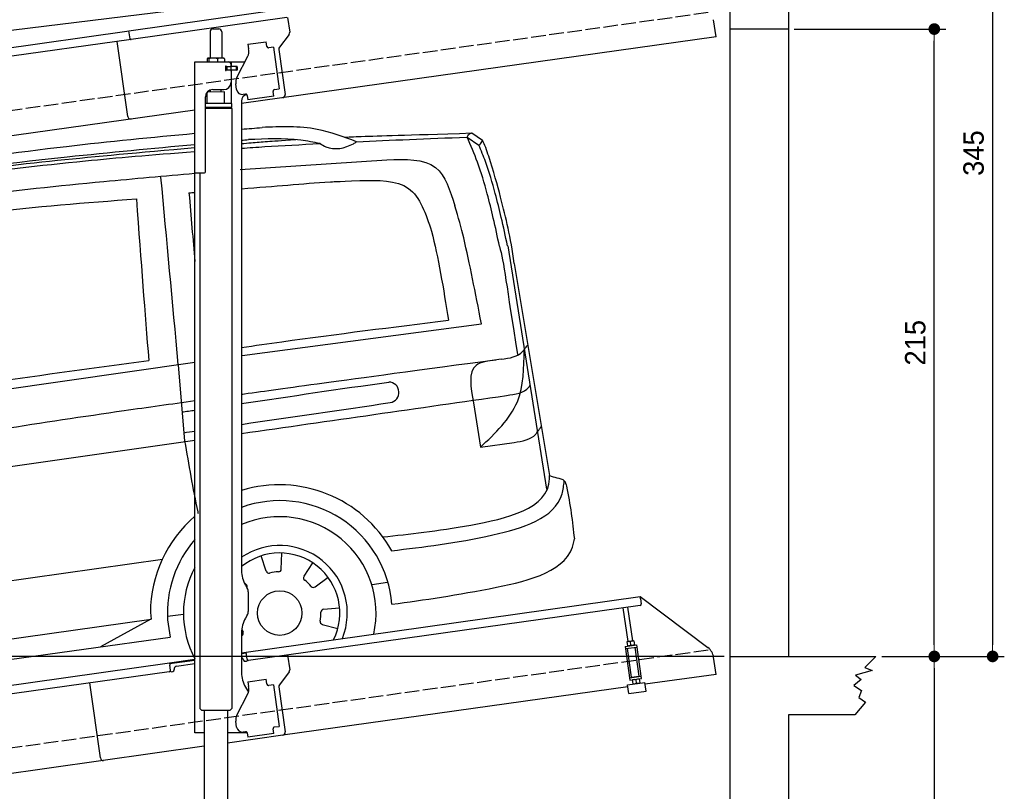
# Model space of a CAD drawing. Extents: x -311 to 6440, y -894 to 5824.
# Tile 5 of 6: x 3064 to 6440, y 1388 to 4032. Entities that reach past the tile are written whole.
import ezdxf

# ---------------------------------------------------------------- set-up
doc = ezdxf.new("R2010")
doc.units = 0
doc.header["$LTSCALE"] = 10
doc.header["$MEASUREMENT"] = 0
doc.linetypes.add('GEN3', pattern=[6.25, 5, -1.25])
doc.layers.get('0').update_dxf_attribs({"linetype": 'CONTINUOUS'})
doc.layers.get('DEFPOINTS').update_dxf_attribs({"linetype": 'CONTINUOUS'})
for name, color, linetype in [('3', 6, 'GEN3'), ('CAR', 1, 'CONTINUOUS'), ('SICHTBARE_KANTEN_DIN_', 7, 'CONTINUOUS')]:
    doc.layers.add(name, color=color, linetype=linetype)
doc.layers.add('AM_0', color=7, linetype='CONTINUOUS', lineweight=30)
doc.layers.add('AM_5', color=3, linetype='CONTINUOUS', lineweight=15)
doc.dimstyles.new('KLAUS_DXF', dxfattribs={"dimscale": 20, "dimtxt": 3.5, "dimasz": 2, "dimexe": 2, "dimexo": 1, "dimgap": 1.5, "dimtad": 1, "dimlfac": 0.1, "dimdsep": 46, "dimtxsty": 'STANDARD', "dimblk": 'DOT', "dimcen": 2, "dimclrd": 256, "dimclre": 256, "dimclrt": 2, "dimadec": 0, "dimazin": 0, "dimtfac": 1, "dimtmove": 2, "dimatfit": 3, "dimfxl": 1, "dimtolj": 1, "dimarcsym": 0})

# ---------------------------------------------------------------- blocks, each defined once
blk = doc.blocks.new('_DOT')
at = {"color": 0, "linetype": 'ByBlock'}
blk.add_line((-0.5, 0), (-1, 0), dxfattribs=at)
at = {"color": 0, "linetype": 'ByBlock', "const_width": 0.5}
blk.add_lwpolyline([(-0.25, 0, 1), (0.25, 0, 1)], format="xyb", close=True, dxfattribs=at)
blk = doc.blocks.new('*D8')
at = {"layer": 'AM_5', "lineweight": -2, "transparency": 16777216}
for p, q in [((5479.5, 1850), (-240.5, 1850)), ((-200.5, -310), (-200.5, 1810)), ((180, -350), (-240.5, -350))]:
    blk.add_line(p, q, dxfattribs=at)
at = {"layer": 'DEFPOINTS', "color": 0, "transparency": 16777216}
for p in [(-200.5, 1850), (5499.5, 1850), (200, -350)]:
    blk.add_point(p, dxfattribs=at)
at = {"layer": 'AM_5', "lineweight": -2, "transparency": 16777216, "xscale": 40, "yscale": 40, "zscale": 40}
for p, rotation in [((-200.5, 1850), 90), ((-200.5, -350), 270)]:
    blk.add_blockref('_DOT', p, dxfattribs=dict(at, rotation=rotation))
at = {"layer": 'AM_5', "color": 2, "transparency": 16777216, "insert": (-265.5, 750), "char_height": 70, "attachment_point": 5, "rotation": 90}
blk.add_mtext('\\A1;220', dxfattribs=at)
blk = doc.blocks.new('*D9')
at = {"layer": 'AM_5', "lineweight": -2, "transparency": 16777216}
for p, q in [((179.5, 2850), (-240.5, 2850)), ((-200.5, 1890), (-200.5, 2810)), ((5479.5, 1850), (-240.5, 1850))]:
    blk.add_line(p, q, dxfattribs=at)
at = {"layer": 'DEFPOINTS', "color": 0, "transparency": 16777216}
for p in [(-200.5, 2850), (199.5, 2850), (5499.5, 1850)]:
    blk.add_point(p, dxfattribs=at)
at = {"layer": 'AM_5', "lineweight": -2, "transparency": 16777216, "xscale": 40, "yscale": 40, "zscale": 40}
for p, rotation in [((-200.5, 2850), 90), ((-200.5, 1850), 270)]:
    blk.add_blockref('_DOT', p, dxfattribs=dict(at, rotation=rotation))
at = {"layer": 'AM_5', "color": 2, "transparency": 16777216, "insert": (-265.5, 2350), "char_height": 70, "attachment_point": 5, "rotation": 90}
blk.add_mtext('\\A1;100', dxfattribs=at)
blk = doc.blocks.new('*D10')
at = {"layer": 'AM_5', "lineweight": -2, "transparency": 16777216}
for p, q in [((5719.5, 4000), (6239.5, 4000)), ((6199.5, 1890), (6199.5, 3960)), ((6219.5, 1850), (6239.5, 1850))]:
    blk.add_line(p, q, dxfattribs=at)
at = {"layer": 'DEFPOINTS', "color": 0, "transparency": 16777216}
for p in [(5699.5, 4000), (6199.5, 4000), (6199.5, 1850)]:
    blk.add_point(p, dxfattribs=at)
at = {"layer": 'AM_5', "lineweight": -2, "transparency": 16777216, "xscale": 40, "yscale": 40, "zscale": 40}
for p, rotation in [((6199.5, 4000), 90), ((6199.5, 1850), 270)]:
    blk.add_blockref('_DOT', p, dxfattribs=dict(at, rotation=rotation))
at = {"layer": 'AM_5', "color": 2, "transparency": 16777216, "insert": (6134.5, 2925), "char_height": 70, "attachment_point": 5, "rotation": 90}
blk.add_mtext('\\A1;215', dxfattribs=at)
blk = doc.blocks.new('*D11')
at = {"layer": 'AM_5', "lineweight": -2, "transparency": 16777216}
for p, q in [((6219.5, 1850), (6239.5, 1850)), ((6199.5, 1810), (6199.5, -360)), ((5519.5, -400), (6239.5, -400))]:
    blk.add_line(p, q, dxfattribs=at)
at = {"layer": 'DEFPOINTS', "color": 0, "transparency": 16777216}
for p in [(6199.5, 1850), (5499.5, -400), (6199.5, -400)]:
    blk.add_point(p, dxfattribs=at)
at = {"layer": 'AM_5', "lineweight": -2, "transparency": 16777216, "xscale": 40, "yscale": 40, "zscale": 40}
for p, rotation in [((6199.5, 1850), 90), ((6199.5, -400), 270)]:
    blk.add_blockref('_DOT', p, dxfattribs=dict(at, rotation=rotation))
at = {"layer": 'AM_5', "color": 2, "transparency": 16777216, "insert": (6134.5, 725), "char_height": 70, "attachment_point": 5, "rotation": 90}
blk.add_mtext('\\A1;225', dxfattribs=at)
blk = doc.blocks.new('*D13')
at = {"layer": 'AM_5', "lineweight": -2, "transparency": 16777216}
for p, q in [((5519.5, 5300), (6439.5, 5300)), ((6399.5, 5260), (6399.5, 1890)), ((6019.5, 1850), (6439.5, 1850))]:
    blk.add_line(p, q, dxfattribs=at)
at = {"layer": 'DEFPOINTS', "color": 0, "transparency": 16777216}
for p in [(5499.5, 5300), (5999.5, 1850), (6399.5, 1850)]:
    blk.add_point(p, dxfattribs=at)
at = {"layer": 'AM_5', "lineweight": -2, "transparency": 16777216, "xscale": 40, "yscale": 40, "zscale": 40}
for p, rotation in [((6399.5, 5300), 90), ((6399.5, 1850), 270)]:
    blk.add_blockref('_DOT', p, dxfattribs=dict(at, rotation=rotation))
at = {"layer": 'AM_5', "color": 2, "transparency": 16777216, "insert": (6334.5, 3575), "char_height": 70, "attachment_point": 5, "rotation": 90}
blk.add_mtext('\\A1;345', dxfattribs=at)
blk = doc.blocks.new('car_150_')
at = {"layer": 'CAR'}
blk.add_line((5689.3, 3904.2), (7721.3, 4169.7), dxfattribs=at)
blk.add_open_spline([(7654.8, 4478.5), (7470.6, 4420.5), (6844.5, 4223.3), (6193.7, 4129.8), (5734.4, 4063.7)], degree=3, knots=[0, 0, 0, 0, 579.00444, 1967.110779, 1967.110779, 1967.110779, 1967.110779], dxfattribs=at)
blk = doc.blocks.new('Van200_EG')
at = {"layer": 'CAR'}
for p, q in [((30577.2, 3274.5), (30618, 3246.9)), ((30593.7, 3288.9), (30629.8, 3264.3)), ((29798.8, 3163.7), (30302.2, 3196.8)), ((30717.4, 2901.7), (30849.4, 2067.9)), ((30739.2, 2842), (30859.6, 2114.5)), ((29806.7, 2526.4), (30626.6, 2634.3)), ((27323.7, 2171.9), (29644.2, 2503.2)), ((29804.2, 2526), (29806.7, 2526.4)), ((29586.9, 2494.7), (29608.7, 2232.5)), ((30598.8, 2363.8), (30622.8, 2211.6)), ((30622.8, 2211.6), (30738.1, 2227.8)), ((27543.2, 1548.8), (29532.8, 1827.8)), ((29888.3, 1787), (29871.3, 1839.3)), ((29940.3, 1794.3), (29942.2, 1849.3)), ((30018.2, 1769.4), (30048.5, 1815.3)), ((30056.3, 1733.4), (30100.5, 1766.1)), ((29820.3, 1741.6), (29813.2, 1747.7)), ((30251.5, 1741.4), (30304, 1748.8)), ((30085.4, 1656.9), (30140.2, 1661.8)), ((27637.9, 1361.6), (29494.5, 1622.5)), ((29493.1, 1622.5), (29320.1, 1527.5)), ((29491.5, 1645.2), (29494.5, 1622.5)), ((29550, 1632.7), (29604.8, 1639.8)), ((29550.4, 1620.8), (29559.4, 1560.9)), ((30081, 1604.6), (30134.2, 1590.5)), ((27594.3, 1285.6), (29559.4, 1561.2)), ((29805.4, 1565.9), (29804.2, 1565.2))]:
    blk.add_line(p, q, dxfattribs=at)
blk.add_circle((29935, 1643.4), 76.3, dxfattribs=at)
for centre, radius, start, end in [((30308.6, 2399.7), 35.3, 278.266, 89.7479), ((29933.4, 1641.2), 441.9, 29.2479, 106.9984), ((29935.3, 1643.1), 385.6, 4.5254, 109.8845), ((29933.4, 1641.2), 441.9, 130.8756, 179.48), ((29935, 1643.4), 330.2, 347.4042, 113.3452), ((29935.3, 1643.1), 385.6, 139.032, 183.3106), ((29935, 1643.4), 231.7, 337.9146, 124.3813), ((29935, 1643.4), 206, 333.6849, 129.4239), ((29935, 1643.4), 330.2, 151.7436, 208.2564), ((29930.3, 1794.7), 10, 271.7882, 358), ((29897.9, 1790.1), 10, 198, 284.2118), ((29935, 1643.4), 141.4, 91.7882, 104.2118), ((30026.6, 1763.9), 10, 146.5714, 232.7833), ((29935, 1643.4), 141.4, 40.3596, 52.7833), ((29813.8, 1734), 10, 335.8319, 49.4286), ((30050.3, 1741.4), 10, 220.3596, 306.5714), ((30086.3, 1646.9), 10, 95.1429, 181.3547), ((29935, 1643.4), 141.4, 348.931, 1.3547), ((29935, 1643.4), 141.4, 203.0236, 207.069), ((30083.6, 1614.3), 10, 168.931, 255.1429), ((29800.2, 1574.5), 10, 300.8571, 27.069)]:
    blk.add_arc(centre, radius, start, end, dxfattribs=at)
for points, knots in [([(30198.6, 3258.8), (30154.1, 3275.5), (30049.9, 3314.6), (29938.2, 3310.2), (29874.2, 3307.7)], [0, 0, 0, 0, 141.325743, 331.027456, 331.027456, 331.027456, 331.027456]), ([(28241.2, 3113.3), (28387, 3133.2), (28707.9, 3176.9), (29174.7, 3243.1), (29497.3, 3274.4), (29644.2, 3287.6)], [0, 0, 0, 0, 441.664894, 971.537427, 1413.986548, 1413.986548, 1413.986548, 1413.986548]), ([(30156.5, 3274.5), (30166.3, 3275.1), (30257.7, 3278.9), (30355.4, 3281.1), (30593.7, 3288.9)], [253.741883, 253.741883, 253.741883, 253.741883, 322.989321, 518.291981, 518.291981, 518.291981, 518.291981]), ([(30577.2, 3274.5), (30580.3, 3280.1), (30584.3, 3287.3), (30591.9, 3288.6), (30593.7, 3288.9)], [0, 0, 0, 0, 17.428486, 22.636983, 22.636983, 22.636983, 22.636983]), ([(30688.2, 2900.4), (30681.4, 2932.8), (30668.7, 2992.9), (30644.5, 3089.3), (30617.2, 3182.9), (30589.6, 3246.1), (30577.2, 3274.5)], [0, 0, 0, 0, 99.320792, 184.369174, 298.124336, 391.159873, 391.159873, 391.159873, 391.159873]), ([(28297.6, 3085.6), (28427.4, 3105.7), (28729.6, 3152.6), (29178.8, 3206.1), (29498.2, 3236.2), (29644.2, 3249.4)], [0, 0, 0, 0, 394.255479, 917.126864, 1356.81106, 1356.81106, 1356.81106, 1356.81106]), ([(30073.3, 3252.6), (30051.2, 3256.9), (29970.3, 3272.8), (29887.6, 3268.8), (29827.5, 3265.9)], [0, 0, 0, 0, 67.469785, 246.836251, 246.836251, 246.836251, 246.836251]), ([(30073.3, 3252.6), (30079.7, 3248.5), (30112.9, 3227.1), (30164.6, 3237.3), (30195, 3256.5), (30198.6, 3258.8)], [0, 0, 0, 0, 22.595416, 117.648693, 130.804633, 130.804633, 130.804633, 130.804633]), ([(30618, 3246.7), (30621.9, 3250.2), (30627.3, 3255.3), (30629.2, 3262.3), (30629.8, 3264.3)], [0, 0, 0, 0, 15.273627, 21.496643, 21.496643, 21.496643, 21.496643]), ([(30715.7, 2902.3), (30708.9, 2934.7), (30696.2, 2994.8), (30672.1, 3091.2), (30647.7, 3174.6), (30625.4, 3228.6), (30618, 3246.9)], [0, 0, 0, 0, 99.320792, 184.369174, 298.124336, 359.504265, 359.504265, 359.504265, 359.504265]), ([(30739.2, 2842), (30726.3, 2934), (30702.5, 3030.4), (30663.9, 3174.5), (30637.8, 3249.3), (30629.8, 3264.3)], [0, 0, 0, 0, 234.896423, 370.689504, 421.512982, 421.512982, 421.512982, 421.512982]), ([(28059.6, 3015.8), (28153.3, 3033.9), (28553.4, 3110.3), (29067.5, 3176.3), (29488.3, 3213.8), (29644.2, 3225.3)], [37.963752, 37.963752, 37.963752, 37.963752, 324.409822, 1259.924276, 1590.366794, 1590.366794, 1590.366794, 1590.366794]), ([(28138.7, 3051), (28199.5, 3061.8), (28542.5, 3121), (29023.8, 3183.1), (29445.1, 3221.8), (29644.2, 3238.9)], [171.842484, 171.842484, 171.842484, 171.842484, 357.110137, 1216.113521, 1626.446413, 1626.446413, 1626.446413, 1626.446413]), ([(30302.2, 3196.8), (30365.9, 3199.1), (30484.9, 3203.2), (30519.3, 3091.4), (30535.3, 3039.5)], [0, 0, 0, 0, 168.99942, 315.572798, 315.572798, 315.572798, 315.572798]), ([(28049.8, 2946.7), (28168.9, 2967.7), (28593.7, 3042.7), (29126.5, 3105.3), (29540, 3141.7), (29644.2, 3150.6)], [0, 0, 0, 0, 362.531789, 1294.156043, 1607.848213, 1607.848213, 1607.848213, 1607.848213]), ([(29804.2, 3097.7), (29861, 3102.1), (29977.5, 3111), (30062.6, 3119.4), (30124.4, 3122.1), (30209.3, 3125.6)], [203.451852, 203.451852, 203.451852, 203.451852, 394.884581, 610.194596, 641.703175, 641.703175, 641.703175, 641.703175]), ([(30209.3, 3125.6), (30272.3, 3127), (30397.3, 3129.8), (30435.9, 3011.1), (30455.1, 2952.1)], [0, 0, 0, 0, 168.99942, 335.779218, 335.779218, 335.779218, 335.779218]), ([(28540.1, 2956.2), (28668.2, 2977.5), (28967.5, 3027.2), (29270.2, 3049.9), (29443.4, 3062.9)], [0, 0, 0, 0, 389.325694, 909.952043, 909.952043, 909.952043, 909.952043]), ([(30626.6, 2634.3), (30604.8, 2744.4), (30580, 2877.2), (30548.3, 2997.9), (30535.3, 3039.5)], [0, 0, 0, 0, 290.459213, 404.432115, 404.432115, 404.432115, 404.432115]), ([(29804.2, 2553.6), (29850.1, 2560.3), (30086.1, 2594.2), (30322.7, 2623.5), (30513.2, 2647)], [132.940063, 132.940063, 132.940063, 132.940063, 272.141647, 848.169641, 848.169641, 848.169641, 848.169641]), ([(30622.8, 2211.6), (30673.9, 2259.9), (30770.8, 2351.5), (30772.4, 2484.1), (30773.2, 2546.8)], [0, 0, 0, 0, 201.341385, 381.716335, 381.716335, 381.716335, 381.716335]), ([(30693.9, 2513.3), (30722.7, 2517.2), (30756, 2521.8), (30777.3, 2552.7), (30784.8, 2561.7), (30784.8, 2561.7)], [0, 0, 0, 0, 79.596131, 92.046017, 111.203029, 111.203029, 111.203029, 111.203029]), ([(28578.6, 2377.9), (28700, 2396.8), (29002, 2443.7), (29304.8, 2484.8), (29486, 2509.3)], [0, 0, 0, 0, 368.478841, 916.844242, 916.844242, 916.844242, 916.844242]), ([(30693.9, 2513.3), (30103.7, 2434.3), (29955.5, 2413.3), (29807.3, 2392.8), (29804.2, 2392.4)], [0, 0, 0, 0, 439.230717, 448.819345, 448.819345, 448.819345, 448.819345]), ([(30676.1, 2510.7), (30649.7, 2507.6), (30575.3, 2498.6), (30589.6, 2416.7), (30598.8, 2363.8)], [0, 0, 0, 0, 70.404192, 199.062703, 199.062703, 199.062703, 199.062703]), ([(30711.9, 2389.1), (30742.9, 2393.7), (30774.3, 2398), (30791.8, 2421), (30793.2, 2423)], [0, 0, 0, 0, 79.596131, 86.822489, 86.822489, 86.822489, 86.822489]), ([(29644.2, 2370.4), (29563.3, 2359.2), (29199.9, 2308.9), (28435.2, 2185.7), (27759.5, 2072.4), (27329.3, 1981)], [610.333286, 610.333286, 610.333286, 610.333286, 855.344026, 1711.653293, 2948.481072, 2948.481072, 2948.481072, 2948.481072]), ([(30738.1, 2227.8), (30766.7, 2233.2), (30800, 2237.8), (30821.3, 2268.7), (30827.8, 2277), (30831.7, 2282)], [0, 0, 0, 0, 79.596131, 92.046017, 111.203029, 111.203029, 111.203029, 111.203029]), ([(29609, 2233.5), (29622.9, 2152.1), (29637.2, 2068.9), (29654.5, 1986.2), (29654.9, 1984.3)], [0, 0, 0, 0, 247.578615, 253.374978, 253.374978, 253.374978, 253.374978]), ([(30288.1, 1904.6), (30380.3, 1914.3), (30567.2, 1934), (30862.8, 2001.8), (30859.7, 2110.7), (30859.6, 2114.5)], [0, 0, 0, 0, 304.498419, 617.213213, 628.527956, 628.527956, 628.527956, 628.527956]), ([(30318.3, 1857.2), (30428, 1869.9), (30623.5, 1892.5), (30896.1, 1972.4), (30908.6, 2080.8), (30910.4, 2095.9)], [0, 0, 0, 0, 351.757388, 627.204977, 671.745957, 671.745957, 671.745957, 671.745957]), ([(30859.6, 2114.5), (30867.8, 2112), (30884.5, 2106.9), (30912.2, 2101.8), (30930.9, 2021.1), (30938.3, 1956.3), (30945, 1898)], [0, 0, 0, 0, 26.570962, 53.720792, 73.875724, 256.158299, 256.158299, 256.158299, 256.158299]), ([(30319.7, 1673.5), (30430.9, 1689), (30636.6, 1717.5), (30929.7, 1788.5), (30944.5, 1894.3), (30945, 1898)], [0, 0, 0, 0, 362.689012, 670.396702, 681.362593, 681.362593, 681.362593, 681.362593])]:
    blk.add_open_spline(points, degree=3, knots=knots, dxfattribs=at)
for points in [[(29804.2, 3301.7), (29827.5, 3303.7), (29850.8, 3305.7), (29874.2, 3307.7)], [(30198.6, 3258.8), (30315, 3264.3), (30440.2, 3269.5), (30577.2, 3274.5)], [(29804.2, 3263.8), (29811.9, 3264.5), (29819.7, 3265.2), (29827.5, 3265.9)], [(29804.2, 3252.5), (29815, 3253.4), (29826.1, 3254.3), (29837.3, 3255.3)], [(29804.2, 3236.6), (29829.6, 3238.3), (29856.1, 3240.1), (29883.8, 3241.9)], [(29837.3, 3255.3), (29855.7, 3256.8), (29874.1, 3258.3), (29892.5, 3259.8)], [(29883.8, 3241.9), (29944.6, 3245.6), (30007.5, 3249.2), (30073.3, 3252.6)], [(29892.5, 3259.8), (29914.2, 3261.2), (29936, 3262.6), (29990.2, 3266.1)], [(29526.7, 3137.7), (29546.5, 2923.6), (29566.3, 2709.6), (29586.1, 2495.6)], [(29623.8, 3083.4), (29630.5, 3084), (29637.3, 3084.5), (29644.2, 3085.1)], [(29623.8, 3083.4), (29630.6, 3002.4), (29637.4, 2923.9), (29644.2, 2848.6)], [(29443.4, 3062.9), (29460.4, 2841.4), (29471.9, 2671.9), (29486, 2509.3)], [(30455.1, 2952.1), (30478, 2865.6), (30496.6, 2754), (30513.2, 2647)], [(30688.5, 2899.4), (30703.1, 2849.6), (30712.6, 2763.6), (30749.7, 2530)], [(29804.2, 2361.8), (29974.8, 2386.6), (30137.8, 2411.5), (30308.7, 2434.9)], [(29804.2, 2258.9), (30106.7, 2302.3), (30409.3, 2345.7), (30711.9, 2389.1)], [(29804.2, 2290.2), (29976.1, 2315.2), (30143.2, 2339.6), (30313.6, 2364.8)], [(29599.5, 2332.8), (29614.5, 2334.8), (29629.4, 2336.9), (29644.2, 2339)], [(29606.2, 2261.5), (29618.9, 2263.3), (29631.6, 2265.2), (29644.2, 2267)], [(27340.4, 1905.5), (28108.3, 2015.7), (28876.3, 2125.8), (29644.2, 2236)]]:
    blk.add_open_spline(points, degree=3, dxfattribs=at)

msp = doc.modelspace()

# ---------------------------------------------------------------- linework, layer by layer
for p, q in [((5699.503, 5500.005), (5699.503, 1850.005)), ((3438.691, 3994.55), (3978.387, 4070.399)), ((3979.731, 4039.283), (3445.976, 3964.269)), ((3982.702, 4039.701), (3989.78, 3989.338)), ((5451.216, 3973.433), (5442.964, 4032.146)), ((959.991, 3645.181), (3438.83, 3993.559)), ((3442.588, 3966.822), (3438.691, 3994.55)), ((3716.715, 3990.64), (3716.715, 3900.64)), ((3726.715, 4000.64), (3746.715, 4000.64)), ((3756.715, 3990.64), (3756.715, 3900.64)), ((5699.503, 4000.005), (5499.51, 4000.005)), ((3445.976, 3964.269), (959.991, 3614.886)), ((3434.628, 3700.119), (3398.443, 3957.589)), ((5451.216, 3973.433), (3824.715, 3744.844)), ((3846.658, 3947.873), (3909.044, 3956.641)), ((3911.271, 3940.797), (3909.044, 3956.641)), ((3987.863, 3981.928), (3954.55, 3937.719)), ((3846.658, 3947.873), (3848.884, 3932.029)), ((3849.474, 3927.83), (3848.884, 3932.029)), ((3911.271, 3940.797), (3911.41, 3939.807)), ((3917.058, 3935.551), (3918.048, 3935.69)), ((3933.892, 3937.917), (3918.048, 3935.69)), ((3933.892, 3937.917), (3953.933, 3795.319)), ((3952.633, 3930.309), (3974.325, 3775.968)), ((3664.715, 3887.64), (3836.1, 3887.64)), ((3664.715, 3507.64), (3664.715, 3887.64)), ((3706.798, 3898.184), (3706.798, 3887.64)), ((3727.496, 3900.64), (3709.522, 3900.64)), ((3712.538, 3898.184), (3712.538, 3887.64)), ((3754.543, 3900.64), (3727.496, 3900.64)), ((3742.455, 3898.184), (3742.455, 3887.64)), ((3764.215, 3900.64), (3754.543, 3900.64)), ((3766.632, 3898.184), (3766.632, 3887.64)), ((3789.715, 3872.14), (3789.715, 3887.64)), ((3808.53, 3833.529), (3846, 3907.069)), ((3773.361, 3871.64), (3769.715, 3871.64)), ((3807.715, 3859.64), (3769.849, 3859.64)), ((3770.715, 3861.785), (3770.715, 3868.994)), ((3773.361, 3871.64), (3785.715, 3871.64)), ((3785.715, 3859.14), (3773.361, 3859.14)), ((3773.715, 3871.64), (3773.715, 3859.64)), ((3787.715, 3871.64), (3785.715, 3871.64)), ((3787.715, 3871.64), (3788.715, 3871.64)), ((3788.715, 3877.64), (3788.715, 3874.64)), ((3789.439, 3871.64), (3788.715, 3871.64)), ((3788.715, 3859.64), (3788.715, 3871.64)), ((3788.715, 3856.14), (3788.715, 3817.64)), ((3806.991, 3871.64), (3789.439, 3871.64)), ((3808.715, 3872.14), (3789.715, 3872.14)), ((3789.715, 3744.659), (3789.715, 3859.14)), ((3808.715, 3859.14), (3789.715, 3859.14)), ((3806.991, 3871.64), (3807.715, 3871.64)), ((3807.715, 3859.64), (3807.715, 3871.64)), ((3809.715, 3871.14), (3809.715, 3860.14)), ((3766.713, 3784.641), (3706.713, 3783.885)), ((3706.715, 3744.688), (3706.713, 3783.885)), ((3718.723, 3784.037), (3718.715, 3791.64)), ((3725.715, 3792.64), (3763.715, 3792.64)), ((3754.717, 3784.49), (3754.715, 3792.64)), ((3766.713, 3744.643), (3766.713, 3784.641)), ((3807.839, 3792.963), (3805.056, 3812.769)), ((3932.843, 3787.305), (3932.982, 3786.315)), ((3935.209, 3770.471), (3932.982, 3786.315)), ((3938.089, 3793.092), (3937.099, 3792.953)), ((3938.089, 3793.092), (3953.933, 3795.319)), ((3700.715, 3510.64), (3700.715, 3767.64)), ((3824.715, 3752.64), (3824.715, 2144.272)), ((3838.35, 3777.055), (3830.428, 3775.941)), ((3843.997, 3772.799), (3846.085, 3757.945)), ((3935.209, 3770.471), (3846.085, 3757.945)), ((3664.715, 3722.357), (959.991, 3342.233)), ((3791.715, 3744.643), (3700.715, 3744.643)), ((3791.716, 3731.375), (3700.715, 3731.375)), ((3788.716, 3729.643), (3700.715, 3729.643)), ((3791.716, 3727.911), (3700.715, 3727.911)), ((3788.716, 3729.643), (3791.716, 3731.375)), ((3788.716, 3729.643), (3791.716, 3727.911)), ((3789.715, 3729.066), (3789.715, 3730.22)), ((3791.696, 3727.911), (3791.812, 1671.652)), ((3791.716, 3731.375), (3791.715, 3744.643)), ((3664.715, 1587.64), (3664.715, 3507.64)), ((3664.715, 3507.64), (3697.715, 3507.64)), ((3681.709, 3507.64), (3681.812, 1671.629)), ((3838.112, 2094.272), (3844.366, 2083.441)), ((3847.715, 2070.941), (3847.715, 2004.338)), ((3824.715, 1862.792), (5191.605, 2054.896)), ((5192.718, 2046.974), (5191.605, 2054.896)), ((5191.605, 2054.896), (5423.542, 1880.119)), ((5192.718, 2046.974), (5195.084, 2030.139)), ((3844.366, 1991.838), (3838.112, 1981.008)), ((5190.829, 2024.492), (3849.015, 1835.912)), ((5149.635, 1900.856), (5133.393, 2016.42)), ((5165.479, 1903.082), (5149.237, 2018.647)), ((3824.715, 1931.008), (3824.715, 1794.697)), ((5146.416, 1900.403), (5145.734, 1899.87)), ((5145.734, 1899.87), (5147.673, 1886.072)), ((5168.697, 1903.535), (5146.416, 1900.403)), ((5159.407, 1888.803), (5157.766, 1900.479)), ((5168.697, 1903.535), (5169.5, 1903.21)), ((5169.5, 1903.21), (5171.439, 1889.412)), ((3840.446, 1860.963), (3824.715, 1858.753)), ((3843.368, 1840.168), (3839.889, 1864.925)), ((5139.811, 1884.53), (5179.422, 1890.096)), ((5139.811, 1884.53), (5156.094, 1768.668)), ((5140.925, 1876.607), (5180.535, 1882.174)), ((5161.328, 1778.492), (5147.411, 1877.519)), ((5148.476, 1885.747), (5147.673, 1886.072)), ((5170.757, 1888.879), (5171.439, 1889.412)), ((5187.966, 1782.236), (5174.049, 1881.263)), ((5195.705, 1774.235), (5179.422, 1890.096)), ((959.991, 1460.181), (3577.468, 1828.044)), ((3577.468, 1828.044), (3664.715, 1840.305)), ((3577.468, 1828.044), (3578.581, 1820.121)), ((3664.715, 1836.266), (3578.025, 1824.083)), ((3601.836, 1816.321), (3664.715, 1825.158)), ((3830.99, 1838.428), (3831.129, 1837.438)), ((3836.776, 1833.182), (3841.728, 1833.878)), ((3982.702, 1854.701), (3989.78, 1804.338)), ((5451.216, 1788.433), (5442.964, 1847.146)), ((5999.51, 1850.005), (5961.803, 1812.157)), ((3576.692, 1797.64), (959.991, 1429.886)), ((3580.947, 1803.287), (3578.581, 1820.121)), ((3584.258, 1797.693), (3589.209, 1798.389)), ((3593.465, 1804.036), (3593.326, 1805.027)), ((3987.863, 1796.928), (3954.55, 1752.719)), ((5986.079, 1802.168), (5929.673, 1785.756)), ((5961.803, 1812.157), (5986.079, 1802.168)), ((3340.553, 1501.897), (3304.368, 1759.367)), ((3340.553, 1501.897), (3304.368, 1759.367)), ((3846.658, 1762.873), (3909.044, 1771.641)), ((3846.658, 1762.873), (3848.884, 1747.029)), ((3911.271, 1755.797), (3909.044, 1771.641)), ((3911.271, 1755.797), (3911.41, 1754.807)), ((5148.251, 1752.62), (5207.668, 1760.971)), ((5154.981, 1776.59), (5194.592, 1782.157)), ((5156.094, 1768.668), (5195.705, 1774.235)), ((5161.328, 1778.492), (5187.966, 1782.236)), ((5164.759, 1769.886), (5164.077, 1769.353)), ((5164.077, 1769.353), (5166.016, 1755.554)), ((5166.819, 1755.23), (5166.016, 1755.554)), ((5166.864, 1778.26), (5166.725, 1779.251)), ((5176.109, 1769.961), (5177.75, 1758.286)), ((5182.709, 1780.487), (5182.569, 1781.477)), ((5187.04, 1773.017), (5187.843, 1772.693)), ((5187.843, 1772.693), (5189.782, 1758.895)), ((5189.1, 1758.361), (5189.782, 1758.895)), ((5211.843, 1731.263), (5207.668, 1760.971)), ((5451.216, 1788.433), (5208.6, 1754.336)), ((5948.951, 1770.772), (5923.961, 1750.079)), ((5929.673, 1785.756), (5948.951, 1770.772)), ((3808.53, 1648.529), (3846, 1722.069)), ((3838.112, 1744.697), (3848.154, 1727.305)), ((3849.474, 1742.83), (3848.884, 1747.029)), ((3917.058, 1750.551), (3918.048, 1750.69)), ((3933.892, 1752.917), (3918.048, 1750.69)), ((3933.892, 1752.917), (3953.933, 1610.319)), ((3952.633, 1745.309), (3974.325, 1590.968)), ((5149.184, 1745.986), (3965.814, 1579.674)), ((5152.427, 1722.912), (5148.251, 1752.62)), ((5152.427, 1722.912), (5211.843, 1731.263)), ((5923.961, 1750.079), (5950.379, 1732.954)), ((5950.379, 1732.954), (5940.383, 1709.407)), ((5963.231, 1692.995), (5926.817, 1650.005)), ((5940.383, 1709.407), (5963.231, 1692.995)), ((3688.804, 1664.638), (3681.803, 1671.637)), ((3784.804, 1664.643), (3688.804, 1664.638)), ((3696.812, 1664.638), (3696.923, -301.397)), ((3776.812, 1664.643), (3776.919, -301.324)), ((3784.804, 1664.643), (3791.812, 1671.652)), ((3807.839, 1607.963), (3805.056, 1627.769)), ((5699.503, 1650.005), (5699.503, -649.995)), ((5926.817, 1650.005), (5699.503, 1650.005)), ((3696.808, 1587.64), (3664.715, 1587.64)), ((3844.02, 1587.64), (3776.808, 1587.64)), ((3838.35, 1592.055), (3830.428, 1590.941)), ((3843.997, 1587.799), (3846.085, 1572.945)), ((3932.843, 1602.305), (3932.982, 1601.315)), ((3935.209, 1585.471), (3932.982, 1601.315)), ((3938.089, 1608.092), (3937.099, 1607.953)), ((3938.089, 1608.092), (3953.933, 1610.319)), ((3965.814, 1579.674), (3776.81, 1553.111)), ((3935.209, 1585.471), (3846.085, 1572.945)), ((3696.811, 1541.868), (959.991, 1157.233))]:
    msp.add_line(p, q)
for points in [[(3843.994, 3772.803, 0), (3843.994, 3772.803, 0), (3843.994, 3772.813, 0), (3843.994, 3772.823, 0), (3843.994, 3772.833, 0), (3843.994, 3772.833, 0), (3843.994, 3772.843, 0), (3843.994, 3772.853, 0), (3843.984, 3772.863, 0), (3843.984, 3772.863, 0), (3843.984, 3772.873, 0), (3843.984, 3772.883, 0), (3843.984, 3772.893, 0), (3843.984, 3772.903, 0), (3843.984, 3772.903, 0), (3843.984, 3772.913, 0), (3843.974, 3772.923, 0), (3843.974, 3772.933, 0), (3843.974, 3772.933, 0), (3843.974, 3772.943, 0), (3843.974, 3772.953, 0), (3843.974, 3772.963, 0), (3843.974, 3772.963, 0), (3843.974, 3772.973, 0), (3843.964, 3772.983, 0), (3843.964, 3772.993, 0), (3843.964, 3773.003, 0), (3843.964, 3773.003, 0), (3843.964, 3773.013, 0), (3843.964, 3773.023, 0), (3843.964, 3773.033, 0), (3843.954, 3773.033, 0), (3843.954, 3773.043, 0), (3843.954, 3773.053, 0), (3843.954, 3773.063, 0), (3843.954, 3773.063, 0), (3843.954, 3773.073, 0), (3843.944, 3773.083, 0), (3843.944, 3773.093, 0), (3843.944, 3773.103, 0), (3843.944, 3773.103, 0), (3843.944, 3773.113, 0), (3843.944, 3773.123, 0), (3843.944, 3773.133, 0), (3843.934, 3773.133, 0), (3843.934, 3773.143, 0), (3843.934, 3773.153, 0), (3843.934, 3773.163, 0), (3843.934, 3773.163, 0), (3843.934, 3773.173, 0), (3843.924, 3773.183, 0), (3843.924, 3773.193, 0), (3843.924, 3773.203, 0), (3843.924, 3773.203, 0), (3843.924, 3773.213, 0), (3843.924, 3773.223, 0), (3843.914, 3773.233, 0), (3843.914, 3773.233, 0), (3843.914, 3773.243, 0), (3843.914, 3773.253, 0), (3843.914, 3773.263, 0), (3843.904, 3773.273, 0), (3843.904, 3773.273, 0), (3843.904, 3773.283, 0), (3843.904, 3773.293, 0), (3843.904, 3773.303, 0), (3843.894, 3773.303, 0), (3843.894, 3773.313, 0), (3843.894, 3773.323, 0), (3843.894, 3773.333, 0), (3843.894, 3773.333, 0), (3843.894, 3773.343, 0), (3843.884, 3773.353, 0), (3843.884, 3773.363, 0), (3843.884, 3773.373, 0), (3843.884, 3773.373, 0), (3843.884, 3773.383, 0), (3843.874, 3773.393, 0), (3843.874, 3773.403, 0), (3843.874, 3773.403, 0), (3843.874, 3773.413, 0), (3843.864, 3773.423, 0), (3843.864, 3773.433, 0), (3843.864, 3773.433, 0), (3843.864, 3773.443, 0), (3843.864, 3773.453, 0), (3843.854, 3773.463, 0), (3843.854, 3773.473, 0), (3843.854, 3773.473, 0), (3843.854, 3773.483, 0), (3843.854, 3773.493, 0), (3843.844, 3773.503, 0), (3843.844, 3773.503, 0), (3843.844, 3773.513, 0), (3843.844, 3773.523, 0), (3843.834, 3773.533, 0), (3843.834, 3773.533, 0), (3843.834, 3773.543, 0), (3843.834, 3773.553, 0), (3843.824, 3773.563, 0), (3843.824, 3773.573, 0), (3843.824, 3773.573, 0), (3843.824, 3773.583, 0), (3843.824, 3773.593, 0), (3843.814, 3773.603, 0), (3843.814, 3773.603, 0), (3843.814, 3773.613, 0), (3843.814, 3773.623, 0), (3843.804, 3773.633, 0), (3843.804, 3773.633, 0), (3843.804, 3773.643, 0), (3843.804, 3773.653, 0), (3843.794, 3773.663, 0), (3843.794, 3773.673, 0), (3843.794, 3773.673, 0), (3843.794, 3773.683, 0), (3843.784, 3773.693, 0), (3843.784, 3773.703, 0), (3843.784, 3773.703, 0), (3843.784, 3773.713, 0), (3843.774, 3773.723, 0), (3843.774, 3773.733, 0), (3843.774, 3773.733, 0), (3843.764, 3773.743, 0), (3843.764, 3773.753, 0), (3843.764, 3773.763, 0), (3843.764, 3773.763, 0), (3843.754, 3773.773, 0)], [(3843.994, 1587.803, 0), (3843.994, 1587.803, 0), (3843.994, 1587.813, 0), (3843.994, 1587.823, 0), (3843.994, 1587.833, 0), (3843.994, 1587.833, 0), (3843.994, 1587.843, 0), (3843.994, 1587.853, 0), (3843.984, 1587.863, 0), (3843.984, 1587.863, 0), (3843.984, 1587.873, 0), (3843.984, 1587.883, 0), (3843.984, 1587.893, 0), (3843.984, 1587.903, 0), (3843.984, 1587.903, 0), (3843.984, 1587.913, 0), (3843.974, 1587.923, 0), (3843.974, 1587.933, 0), (3843.974, 1587.933, 0), (3843.974, 1587.943, 0), (3843.974, 1587.953, 0), (3843.974, 1587.963, 0), (3843.974, 1587.963, 0), (3843.974, 1587.973, 0), (3843.964, 1587.983, 0), (3843.964, 1587.993, 0), (3843.964, 1588.003, 0), (3843.964, 1588.003, 0), (3843.964, 1588.013, 0), (3843.964, 1588.023, 0), (3843.964, 1588.033, 0), (3843.954, 1588.033, 0), (3843.954, 1588.043, 0), (3843.954, 1588.053, 0), (3843.954, 1588.063, 0), (3843.954, 1588.063, 0), (3843.954, 1588.073, 0), (3843.944, 1588.083, 0), (3843.944, 1588.093, 0), (3843.944, 1588.103, 0), (3843.944, 1588.103, 0), (3843.944, 1588.113, 0), (3843.944, 1588.123, 0), (3843.944, 1588.133, 0), (3843.934, 1588.133, 0), (3843.934, 1588.143, 0), (3843.934, 1588.153, 0), (3843.934, 1588.163, 0), (3843.934, 1588.163, 0), (3843.934, 1588.173, 0), (3843.924, 1588.183, 0), (3843.924, 1588.193, 0), (3843.924, 1588.203, 0), (3843.924, 1588.203, 0), (3843.924, 1588.213, 0), (3843.924, 1588.223, 0), (3843.914, 1588.233, 0), (3843.914, 1588.233, 0), (3843.914, 1588.243, 0), (3843.914, 1588.253, 0), (3843.914, 1588.263, 0), (3843.904, 1588.273, 0), (3843.904, 1588.273, 0), (3843.904, 1588.283, 0), (3843.904, 1588.293, 0), (3843.904, 1588.303, 0), (3843.894, 1588.303, 0), (3843.894, 1588.313, 0), (3843.894, 1588.323, 0), (3843.894, 1588.333, 0), (3843.894, 1588.333, 0), (3843.894, 1588.343, 0), (3843.884, 1588.353, 0), (3843.884, 1588.363, 0), (3843.884, 1588.373, 0), (3843.884, 1588.373, 0), (3843.884, 1588.383, 0), (3843.874, 1588.393, 0), (3843.874, 1588.403, 0), (3843.874, 1588.403, 0), (3843.874, 1588.413, 0), (3843.864, 1588.423, 0), (3843.864, 1588.433, 0), (3843.864, 1588.433, 0), (3843.864, 1588.443, 0), (3843.864, 1588.453, 0), (3843.854, 1588.463, 0), (3843.854, 1588.473, 0), (3843.854, 1588.473, 0), (3843.854, 1588.483, 0), (3843.854, 1588.493, 0), (3843.844, 1588.503, 0), (3843.844, 1588.503, 0), (3843.844, 1588.513, 0), (3843.844, 1588.523, 0), (3843.834, 1588.533, 0), (3843.834, 1588.533, 0), (3843.834, 1588.543, 0), (3843.834, 1588.553, 0), (3843.824, 1588.563, 0), (3843.824, 1588.573, 0), (3843.824, 1588.573, 0), (3843.824, 1588.583, 0), (3843.824, 1588.593, 0), (3843.814, 1588.603, 0), (3843.814, 1588.603, 0), (3843.814, 1588.613, 0), (3843.814, 1588.623, 0), (3843.804, 1588.633, 0), (3843.804, 1588.633, 0), (3843.804, 1588.643, 0), (3843.804, 1588.653, 0), (3843.794, 1588.663, 0), (3843.794, 1588.673, 0), (3843.794, 1588.673, 0), (3843.794, 1588.683, 0), (3843.784, 1588.693, 0), (3843.784, 1588.703, 0), (3843.784, 1588.703, 0), (3843.784, 1588.713, 0), (3843.774, 1588.723, 0), (3843.774, 1588.733, 0), (3843.774, 1588.733, 0), (3843.764, 1588.743, 0), (3843.764, 1588.753, 0), (3843.764, 1588.763, 0), (3843.764, 1588.763, 0), (3843.754, 1588.773, 0)]]:
    msp.add_polyline3d(points)
for centre, radius, start, end in [((3726.715, 3990.64), 10, 90, 180), ((3746.715, 3990.64), 10, 0, 90), ((3979.877, 3987.946), 10, 323, 8), ((3814.815, 3922.959), 35, 333, 8), ((3916.362, 3940.503), 5, 188, 278), ((3962.536, 3931.701), 10, 143, 188), ((3715.184, 3893.096), 9.808, 138.356376, 148.753006), ((3710.037, 3897.934), 2.754, 100.76608, 142.434274), ((3709.58, 3898.547), 2.094, 44.84476, 91.561935), ((3705.54, 3894.088), 8.108, 30.33762, 47.053163), ((3727.405, 3853.271), 47.367, 71.474333, 108.335359), ((3754.472, 3869.304), 31.336, 67.161985, 112.719952), ((3761.182, 3895.234), 6.199, 28.413387, 60.706774), ((3778.715, 3877.64), 10, 0, 90), ((3770.715, 3871.64), 1, 48.590378, 221.409622), ((3770.715, 3859.14), 1, 138.590378, 311.409622), ((3767.715, 3868.994), 3, 0, 41.409622), ((3767.715, 3861.785), 3, 318.590378, 0), ((3773.361, 3874.64), 3, 228.590378, 270), ((3773.361, 3856.14), 3, 90, 131.409622), ((3785.715, 3874.64), 3, 270, 0), ((3785.715, 3856.14), 3, 0, 90), ((3808.715, 3871.14), 1, 0, 90), ((3808.715, 3860.14), 1, 270, 0), ((3763.715, 3817.64), 25, 270, 0), ((3839.715, 3817.64), 35, 153, 188), ((3725.715, 3767.64), 25, 90, 180), ((3827.644, 3795.747), 20, 188, 278), ((3937.794, 3788.001), 5, 98, 188), ((3849.715, 3752.64), 25, 108.64725, 180), ((3839.046, 3772.103), 5, 19.536959, 98), ((3964.422, 3774.576), 10, 278, 8), ((3444.531, 3701.511), 10, 188, 278), ((3697.715, 3510.64), 3, 270, 0), ((3924.715, 2144.272), 100, 180, 210), ((3822.715, 2070.941), 25, 0, 30), ((5190.133, 2029.443), 5, 278, 8), ((3822.715, 2004.338), 25, 330, 0), ((3924.715, 1931.008), 100, 150, 180), ((5154.093, 1883.508), 17.367, 77.77582, 118.212327), ((5165.983, 1885.146), 17.396, 77.82749, 118.186832), ((5163.081, 1905.803), 17.392, 257.805999, 298.168278), ((5151.202, 1904.049), 17.313, 257.73743, 298.290578), ((5393.451, 1840.187), 50, 8, 53), ((3821.087, 1837.036), 10, 8, 68.728945), ((3836.08, 1838.134), 5, 188, 278), ((3841.032, 1838.83), 5, 278, 334.763283), ((3848.32, 1840.864), 5, 188, 278), ((3575.996, 1802.591), 5, 278, 8), ((3583.562, 1802.645), 5, 221.236717, 278), ((3588.513, 1803.34), 5, 278, 8), ((3603.228, 1806.418), 10, 98, 188), ((3924.715, 1794.697), 100, 180, 210), ((3979.877, 1802.946), 10, 323, 8), ((5172.436, 1752.99), 17.367, 77.77582, 118.212327), ((5169.545, 1773.531), 17.313, 257.73743, 298.290578), ((5184.326, 1754.629), 17.396, 77.82749, 118.186832), ((5181.424, 1775.286), 17.392, 257.805999, 298.168278), ((3814.815, 1737.959), 35, 333, 8), ((3916.362, 1755.503), 5, 188, 278), ((3962.536, 1746.701), 10, 143, 188), ((3841.831, 1974.245), 320.958, 254.679341, 254.686099), ((3839.715, 1632.64), 35, 153, 188), ((3827.644, 1610.747), 20, 188, 278), ((3839.046, 1587.103), 5, 19.536959, 98), ((3937.794, 1603.001), 5, 98, 188), ((3964.422, 1589.576), 10, 278, 8), ((3350.456, 1503.289), 10, 188, 278), ((3350.456, 1503.289), 10, 188, 278)]:
    msp.add_arc(centre, radius, start, end)
at = {"layer": '3'}
for p, q in [((423.4, 3354.675), (5430.808, 4058.42)), ((423.4, 1169.675), (5430.808, 1873.42))]:
    msp.add_line(p, q, dxfattribs=at)
at = {"layer": 'SICHTBARE_KANTEN_DIN_'}
for p, q in [((5499.51, -399.995), (5499.51, 5300.005)), ((5499.51, 1850.005), (5999.51, 1850.005))]:
    msp.add_line(p, q, dxfattribs=at)
msp.add_arc((3445.559, 3967.24), 3, 188, 278, dxfattribs=at)

# ---------------------------------------------------------------- block references
at = {"layer": 'AM_0', "rotation": 359.5505213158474}
msp.add_blockref('car_150_', (-4065.797, -32.568), dxfattribs=at)
at = {"layer": 'AM_0'}
msp.add_blockref('Van200_EG', (-25979.454, 355.11), dxfattribs=at)

# ---------------------------------------------------------------- dimensions: what is measured, and where the dimension line sits
at = {"layer": 'AM_5'}
dim = msp.add_linear_dim(base=(6399.51, 1850.005), p1=(5499.51, 5300.005), p2=(5999.51, 1850.005), angle=90, dimstyle='KLAUS_DXF', dxfattribs=at)
dim.commit()
dim.dimension.update_dxf_attribs({"geometry": '*D13', "text_midpoint": (6334.51, 3575.005)})
for base, p1, p2, override, picture, middle in [((6199.51, 4000.005), (6199.51, 1850.005), (5699.503, 4000.005), {"dimtzin": 7}, '*D10', (6134.51, 2925.005)), ((-200.481, 2850.005), (5499.51, 1850.005), (199.51, 2850.005), {"dimpost": '', "dimtol": 0, "dimlim": 0, "dimtp": 0, "dimtm": 0, "dimtfac": 1, "dimtdec": 2, "dimtolj": 1, "dimtzin": 7}, '*D9', (-265.481, 2350.005)), ((-200.481, 1850.005), (200.019, -350), (5499.51, 1850.005), {"dimtol": 0, "dimlim": 0, "dimtp": 0, "dimtm": 0, "dimtfac": 1, "dimtdec": 2, "dimtolj": 1, "dimtzin": 7}, '*D8', (-265.481, 750.002)), ((6199.51, -399.995), (6199.51, 1850.005), (5499.51, -399.995), {"dimtzin": 7}, '*D11', (6134.51, 725.005))]:
    dim = msp.add_linear_dim(base=base, p1=p1, p2=p2, angle=90, dimstyle='KLAUS_DXF', override=override, dxfattribs=at)
    dim.commit()
    dim.dimension.update_dxf_attribs({"geometry": picture, "text_midpoint": middle})

doc.saveas('drawing.dxf')
